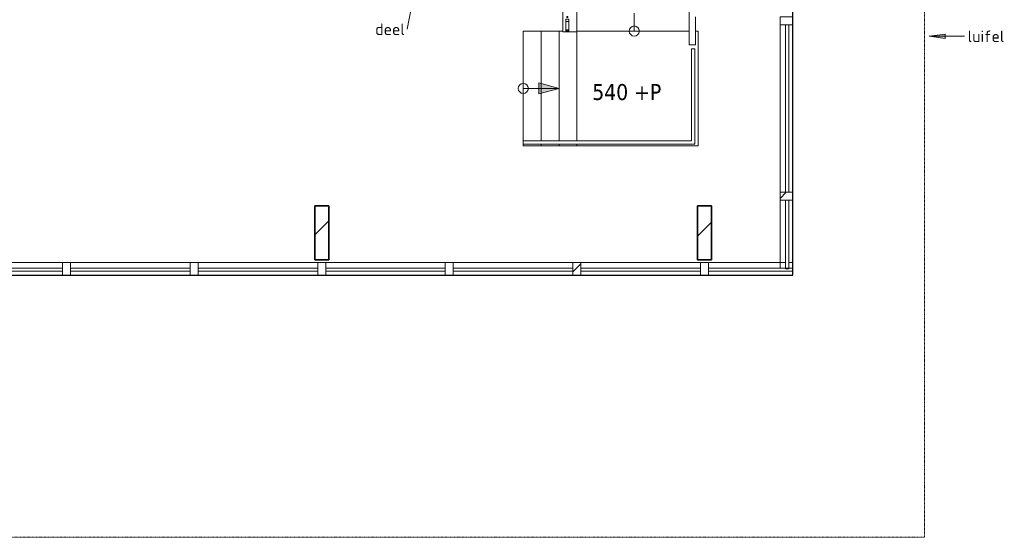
# Model space of a CAD drawing. Header units: millimetres. Extents: x 2016 to 102618, y -16590 to 68005.
# Tile 150 of 256: x 62766 to 78200, y -10500 to -2382. Entities that reach past the tile are written whole.
import ezdxf

# ---------------------------------------------------------------- set-up
doc = ezdxf.new("R2010")
doc.units = ezdxf.units.MM
doc.linetypes.add('dash 2_2', pattern=[4, 2, -2])
doc.linetypes.add('dash_S', pattern=[2, 1, -1])
for name, color, linetype, lineweight in [('A-DETL', 90, 'Continuous', 18), ('A-FLOR-HRAL', 11, 'Continuous', 13), ('A-GENM', 13, 'Continuous', 13), ('A-GLAZ-CURT', 52, 'Continuous', 9), ('A-GLAZ-CWMG', 51, 'Continuous', 13), ('G-ANNO-DIMS', 111, 'Continuous', 9), ('G-ANNO-TEXT', 231, 'Continuous', 9), ('N-PV-OG-BEBOUWING_MAATSCHAPPELIJK-G', 6, 'Continuous', 25), ('S-COLS', 52, 'Continuous', 13), ('S-STRS', 31, 'Continuous', 13), ('S-STRS-ANNO', 31, 'Continuous', 9)]:
    doc.layers.add(name, color=color, linetype=linetype, lineweight=lineweight)
doc.styles.add('ISOCPEUR_2', font='isocpeur.ttf', dxfattribs={"height": 180})
doc.styles.add('Tahoma_1', font='tahoma.ttf', dxfattribs={"height": 250})

# ---------------------------------------------------------------- blocks, each defined once
blk = doc.blocks.new('System Panel - 31_VCS_CP_gevel_glas-4618761-00 Begane grond')
at = {"layer": 'A-GLAZ-CURT'}
for p, q in [((661.25, 36.5), (-661.25, 36.5)), ((-661.25, 36.5), (-661.25, -13.5)), ((661.25, -13.5), (661.25, 36.5)), ((-661.25, -13.5), (661.25, -13.5))]:
    blk.add_line(p, q, dxfattribs=at)
blk = doc.blocks.new('Rectangular Mullion - 30_VCS_CWM_hout_200mm SIERWERK GEVEL-4618759-00 Begane grond')
at = {"layer": 'A-GLAZ-CWMG'}
for p, q in [((73562.5, -6190), (74771.5, -6190)), ((74821.5, -6190), (74885, -6190)), ((74885, -6190), (74885, -6276.5)), ((74885, -6326.5), (74885, -6390)), ((73562.5, -6390), (74885, -6390))]:
    blk.add_line(p, q, dxfattribs=at)
blk = doc.blocks.new('System Panel - 31_VCS_CP_gevel_glas-1642975-00 Begane grond')
at = {"layer": 'A-GLAZ-CURT'}
for p, q in [((937.5, 36.5), (-937.5, 36.5)), ((-937.5, 36.5), (-937.5, -13.5)), ((937.5, -13.5), (937.5, 36.5)), ((-937.5, -13.5), (937.5, -13.5))]:
    blk.add_line(p, q, dxfattribs=at)
blk = doc.blocks.new('Rectangular Mullion - 30_VCS_CWM_hout_200mm SIERWERK GEVEL-3742341-00 Begane grond')
at = {"layer": 'A-GLAZ-CWMG'}
for p, q in [((57562.5, -6190), (59437.5, -6190)), ((57562.5, -6390), (59437.5, -6390))]:
    blk.add_line(p, q, dxfattribs=at)
blk = doc.blocks.new('Rectangular Mullion - 30_VCS_CWM_hout_200mm SIERWERK GEVEL-V8-00 Begane grond')
at = {"layer": 'A-GLAZ-CWMG'}
for p, q in [((-62.5, 100), (62.5, 100)), ((-62.5, -100), (-62.5, 100)), ((62.5, 100), (62.5, -100)), ((62.5, -100), (-62.5, -100))]:
    blk.add_line(p, q, dxfattribs=at)
blk = doc.blocks.new('Rectangular Mullion - 30_VCS_CWM_hout_200mm SIERWERK GEVEL-V9-00 Begane grond')
at = {"layer": 'A-GLAZ-CWMG'}
for p, q in [((-62.5, 100), (62.5, 100)), ((-62.5, -100), (-62.5, 100)), ((62.5, 100), (62.5, -100)), ((62.5, -100), (-62.5, -100))]:
    blk.add_line(p, q, dxfattribs=at)
blk = doc.blocks.new('Rectangular Mullion - 30_VCS_CWM_hout_200mm SIERWERK GEVEL-V13-00 Begane grond')
at = {"layer": 'A-GLAZ-CWMG'}
for p, q in [((-62.5, 100), (62.5, 100)), ((-62.5, -100), (-62.5, 100)), ((62.5, 100), (62.5, -100)), ((62.5, -100), (-62.5, -100))]:
    blk.add_line(p, q, dxfattribs=at)
blk = doc.blocks.new('Rectangular Mullion - 30_VCS_CWM_hout_200mm SIERWERK GEVEL-V14-00 Begane grond')
at = {"layer": 'A-GLAZ-CWMG', "lineweight": 5}
h = blk.add_hatch(dxfattribs=at)
h.set_pattern_fill('FP_35', color=256, style=0, pattern_type=2)
h.set_pattern_definition([(135, (69500, 6290), (-353.5534, -353.5534), [])])
h.paths.add_polyline_path([(62.5, -100), (-62.5, -100), (-62.5, 100), (62.5, 100)], flags=0)
at = {"layer": 'A-GLAZ-CWMG'}
for p, q in [((-62.5, 100), (62.5, 100)), ((-62.5, -100), (-62.5, 100)), ((62.5, 100), (62.5, -100)), ((62.5, -100), (-62.5, -100))]:
    blk.add_line(p, q, dxfattribs=at)
blk = doc.blocks.new('Rectangular Mullion - 30_VCS_CWM_hout_200mm SIERWERK GEVEL-V15-00 Begane grond')
at = {"layer": 'A-GLAZ-CWMG', "lineweight": 5}
h = blk.add_hatch(dxfattribs=at)
h.set_pattern_fill('FP_36', color=256, style=0, pattern_type=2)
h.set_pattern_definition([(135, (71500, 6290), (-353.5534, -353.5534), [])])
h.paths.add_polyline_path([(-62.5, -100), (-62.5, 100), (62.5, 100), (62.5, -100), (0, -100)], flags=0)
at = {"layer": 'A-GLAZ-CWMG'}
for p, q in [((-62.5, 100), (62.5, 100)), ((-62.5, -100), (-62.5, 100)), ((62.5, 100), (62.5, -100)), ((62.5, -100), (-62.5, -100))]:
    blk.add_line(p, q, dxfattribs=at)
blk = doc.blocks.new('28_VCS_SF_houten kolom - houten kolom 220x850-V35-00 Begane grond')
at = {"layer": 'S-COLS', "lineweight": 5}
h = blk.add_hatch(dxfattribs=at)
h.set_pattern_fill('FP_50', color=256, style=0, pattern_type=2)
h.set_pattern_definition([(135, (-5725, -67500), (-353.5534, -353.5534), [])])
h.paths.add_polyline_path([(425, 110), (-425, 110), (-425, -110), (425, -110)], flags=0)
at = {"layer": 'S-COLS', "lineweight": 35}
for p, q in [((425, 110), (-425, 110)), ((-425, 110), (-425, -110)), ((425, -110), (425, 110)), ((-425, -110), (425, -110))]:
    blk.add_line(p, q, dxfattribs=at)
blk = doc.blocks.new('28_VCS_SF_houten kolom - houten kolom 220x850-V36-00 Begane grond')
at = {"layer": 'S-COLS', "lineweight": 5}
h = blk.add_hatch(dxfattribs=at)
h.set_pattern_fill('FP_51', color=256, style=0, pattern_type=2)
h.set_pattern_definition([(135, (-5725, -73500), (-353.5534, -353.5534), [])])
h.paths.add_polyline_path([(425, 110), (-425, 110), (-425, -110), (425, -110)], flags=0)
at = {"layer": 'S-COLS', "lineweight": 35}
for p, q in [((425, 110), (-425, 110)), ((-425, 110), (-425, -110)), ((425, -110), (425, 110)), ((-425, -110), (425, -110))]:
    blk.add_line(p, q, dxfattribs=at)
blk = doc.blocks.new('Stairs Block2 - Stairs Block-1657417-00 Begane grond')
at = {"layer": 'A-GENM'}
for p, q in [((71500, -2571), (71500, -4285)), ((73360, -2560), (73400, -2560)), ((73400, -4360), (73400, -2560)), ((71500, -4335), (71500, -4360)), ((73400, -4360), (71500, -4360))]:
    blk.add_line(p, q, dxfattribs=at)
blk = doc.blocks.new('Rectangular Mullion - 30_VCS_CWM_hout_200mm SIERWERK GEVEL-V177-00 Begane grond')
at = {"layer": 'A-GLAZ-CWMG', "lineweight": 5}
h = blk.add_hatch(dxfattribs=at)
h.set_pattern_fill('FP_184', color=256, style=0, pattern_type=2)
h.set_pattern_definition([(135, (73500, 6290), (-353.5534, -353.5534), [])])
h.paths.add_polyline_path([(62.5, -100), (-62.5, -100), (-62.5, 100), (62.5, 100)], flags=0)
at = {"layer": 'A-GLAZ-CWMG'}
for p, q in [((-62.5, 100), (62.5, 100)), ((-62.5, -100), (-62.5, 100)), ((62.5, 100), (62.5, -100)), ((62.5, -100), (-62.5, -100))]:
    blk.add_line(p, q, dxfattribs=at)
blk = doc.blocks.new('Rectangular Mullion - 30_VCS_CWM_hout_200mm SIERWERK GEVEL-3742362-00 Begane grond')
at = {"layer": 'A-GLAZ-CWMG', "lineweight": 5}
h = blk.add_hatch(dxfattribs=at)
h.set_pattern_fill('FP_190', color=256, style=0, pattern_type=2)
h.set_pattern_definition([(315, (2337.5, 74785), (353.5534, 353.5534), [])])
h.paths.add_polyline_path([(-125, 100), (-125, -100), (0, -100), (0, 100), (-62.5, 100)], flags=0)
at = {"layer": 'A-GLAZ-CWMG'}
for p, q in [((0, 100), (-125, 100)), ((-125, 100), (-125, -100)), ((0, -100), (0, 100)), ((-125, -100), (0, -100))]:
    blk.add_line(p, q, dxfattribs=at)
blk = doc.blocks.new('System Panel - 31_VCS_CP_gevel_glas-4562988-00 Begane grond')
at = {"layer": 'A-GLAZ-CURT'}
for p, q in [((538.75, 36.5), (-538.75, 36.5)), ((-538.75, 36.5), (-538.75, -13.5)), ((538.75, -13.5), (538.75, 36.5)), ((-538.75, -13.5), (538.75, -13.5))]:
    blk.add_line(p, q, dxfattribs=at)
blk = doc.blocks.new('Rectangular Mullion - 30_VCS_CWM_hout_200mm SIERWERK GEVEL-4562986-00 Begane grond')
at = {"layer": 'A-GLAZ-CWMG'}
for p, q in [((74685, -6276.5), (74685, -5212.5)), ((74885, -6276.5), (74885, -5212.5))]:
    blk.add_line(p, q, dxfattribs=at)
blk = doc.blocks.new('Rectangular Mullion - 30_VCS_CWM_hout_200mm SIERWERK GEVEL-V183-00 Begane grond')
at = {"layer": 'A-GLAZ-CWMG', "lineweight": 5}
h = blk.add_hatch(dxfattribs=at)
h.set_pattern_fill('FP_191', color=256, style=0, pattern_type=2)
h.set_pattern_definition([(225, (-5150, 74785), (353.5534, -353.5534), [])])
h.paths.add_polyline_path([(62.5, -100), (-62.5, -100), (-62.5, 100), (62.5, 100), (62.5, -36.5)], flags=0)
at = {"layer": 'A-GLAZ-CWMG'}
for p, q in [((-62.5, 100), (62.5, 100)), ((-62.5, -100), (-62.5, 100)), ((62.5, 100), (62.5, -100)), ((62.5, -100), (-62.5, -100))]:
    blk.add_line(p, q, dxfattribs=at)
blk = doc.blocks.new('System Panel - 31_VCS_CP_gevel_glas-4562989-00 Begane grond')
at = {"layer": 'A-GLAZ-CURT'}
for p, q in [((1312.5, 36.5), (-1312.5, 36.5)), ((-1312.5, 36.5), (-1312.5, -13.5)), ((1312.5, -13.5), (1312.5, 36.5)), ((-1312.5, -13.5), (1312.5, -13.5))]:
    blk.add_line(p, q, dxfattribs=at)
blk = doc.blocks.new('Rectangular Mullion - 30_VCS_CWM_hout_200mm SIERWERK GEVEL-4562987-00 Begane grond')
at = {"layer": 'A-GLAZ-CWMG'}
for p, q in [((74685, -5087.5), (74685, -2462.5)), ((74885, -5087.5), (74885, -2462.5))]:
    blk.add_line(p, q, dxfattribs=at)
blk = doc.blocks.new('Railing - Railing-3823240-00 Begane grond')
at = {"layer": 'A-FLOR-HRAL'}
for p, q in [((73298.8, -2840), (73348.8, -2840)), ((73298.8, -4284.6), (73298.8, -2840)), ((73348.8, -4334.6), (73348.8, -2840)), ((70660, -4284.6), (71220, -4284.6)), ((70660, -4334.6), (70660, -4284.6)), ((71220, -4284.6), (71500, -4284.6)), ((71500, -4284.6), (73298.8, -4284.6)), ((70660, -4334.6), (71220, -4334.6)), ((71220, -4334.6), (71500, -4334.6)), ((71500, -4334.6), (73348.8, -4334.6))]:
    blk.add_line(p, q, dxfattribs=at)
blk = doc.blocks.new('Railing - 00_VCS_BA_baluster 20x20 RVS-3844754-00 Begane grond')
at = {"layer": 'A-FLOR-HRAL'}
for p, q in [((0, 20), (0, 0)), ((20, 20), (0, 20)), ((20, 0), (20, 20)), ((0, 0), (20, 0))]:
    blk.add_line(p, q, dxfattribs=at)
blk = doc.blocks.new('Railing - 00_VCS_BA_baluster 15x15 RVS-3844664-00 Begane grond')
at = {"layer": 'A-FLOR-HRAL'}
for p, q in [((0, 15), (0, 0)), ((15, 15), (0, 15)), ((15, 0), (15, 15)), ((0, 0), (15, 0))]:
    blk.add_line(p, q, dxfattribs=at)
blk = doc.blocks.new('Railing - 00_VCS_BA_baluster 20x20 RVS-3844666-00 Begane grond')
at = {"layer": 'A-FLOR-HRAL'}
for p, q in [((0, 20), (0, 0)), ((20, 20), (0, 20)), ((20, 0), (20, 20)), ((0, 0), (20, 0))]:
    blk.add_line(p, q, dxfattribs=at)
blk = doc.blocks.new('Railing - Railing-3823272-00 Begane grond')
at = {"layer": 'A-FLOR-HRAL', "lineweight": 18}
for p, q in [((71326, -1240), (71326, -1279)), ((71376, -1240), (71326, -1240)), ((71326, -1279), (71376, -1279)), ((71376, -1279), (71376, -1240)), ((71326, -2373), (71326, -2412)), ((71376, -2373), (71326, -2373)), ((71326, -2412), (71376, -2412)), ((71376, -2412), (71376, -2373))]:
    blk.add_line(p, q, dxfattribs=at)
at = {"layer": 'A-FLOR-HRAL'}
for p, q in [((71326, -2560), (71326, -2412)), ((71376, -2412), (71376, -2560)), ((71341, -2560), (71326, -2560)), ((71376, -2560), (71361, -2560))]:
    blk.add_line(p, q, dxfattribs=at)
at = {"extrusion": (0, 0, -1), "zscale": -1, "rotation": 180}
for name, p in [('Railing - 00_VCS_BA_baluster 15x15 RVS-3844664-00 Begane grond', (-71343, -1313)), ('Railing - 00_VCS_BA_baluster 15x15 RVS-3844664-00 Begane grond', (-71343, -1427)), ('Railing - 00_VCS_BA_baluster 15x15 RVS-3844664-00 Begane grond', (-71343, -1540)), ('Railing - 00_VCS_BA_baluster 20x20 RVS-3844666-00 Begane grond', (-71341, -1653)), ('Railing - 00_VCS_BA_baluster 15x15 RVS-3844664-00 Begane grond', (-71343, -1767)), ('Railing - 00_VCS_BA_baluster 15x15 RVS-3844664-00 Begane grond', (-71343, -1880)), ('Railing - 00_VCS_BA_baluster 15x15 RVS-3844664-00 Begane grond', (-71343, -1994)), ('Railing - 00_VCS_BA_baluster 15x15 RVS-3844664-00 Begane grond', (-71343, -2107)), ('Railing - 00_VCS_BA_baluster 20x20 RVS-3844666-00 Begane grond', (-71341, -2220)), ('Railing - 00_VCS_BA_baluster 15x15 RVS-3844664-00 Begane grond', (-71343, -2334)), ('Railing - 00_VCS_BA_baluster 20x20 RVS-3844754-00 Begane grond', (-71341, -2540))]:
    blk.add_blockref(name, p, dxfattribs=at)
blk = doc.blocks.new('Staalstrip trap entree - Staalstrip trap entree-3906211-00 Begane grond')
at = {"layer": 'A-GENM', "lineweight": 18}
for p, q in [((71480, -922), (71480, -1267)), ((71500, -922), (71480, -922)), ((71500, -1306), (71500, -922)), ((71300, -1229), (71280, -1229)), ((71280, -1229), (71280, -1306)), ((71300, -1267), (71300, -1229)), ((71280, -1306), (71500, -1306)), ((71480, -1267), (71300, -1267))]:
    blk.add_line(p, q, dxfattribs=at)
at = {"layer": 'A-GENM'}
for p, q in [((71280, -1306), (71280, -2570)), ((71500, -1306), (71500, -2570)), ((71500, -2570), (71280, -2570))]:
    blk.add_line(p, q, dxfattribs=at)
blk = doc.blocks.new('Staalstrip trap entree1 - Staalstrip trap entree-3908632-00 Begane grond')
at = {"layer": 'A-GENM', "lineweight": 18}
for p, q in [((73270, -895), (73260, -895)), ((73260, -895), (73260, -1127)), ((73270, -1123), (73270, -895)), ((73260, -1160), (73260, -1284)), ((73270, -1265), (73270, -1160)), ((73260, -1284), (73360, -1284)), ((73360, -1265), (73270, -1265)), ((73360, -1284), (73360, -1265))]:
    blk.add_line(p, q, dxfattribs=at)
at = {"layer": 'A-GENM'}
for p, q in [((73260, -2778), (73260, -1284)), ((73360, -2778), (73360, -2338)), ((73360, -2778), (73260, -2778))]:
    blk.add_line(p, q, dxfattribs=at)
blk = doc.blocks.new('stalen strip beneden - stalen strip beneden-3909292-00 Begane grond')
at = {"layer": 'A-GENM'}
blk.add_line((71280, -2571), (71500, -2571), dxfattribs=at)

msp = doc.modelspace()

# ---------------------------------------------------------------- hatches: boundary and pattern name
at = {"layer": 'G-ANNO-TEXT'}
msp.add_hatch(color=10, dxfattribs=at).paths.add_polyline_path([(77021.2, -2642.3), (77271.2, -2675.2), (77271.2, -2609.3)], flags=0)
at = {"layer": 'S-STRS-ANNO'}
msp.add_hatch(color=256, dxfattribs=at).paths.add_polyline_path([(70902.5, -3545.1), (71220, -3460), (70902.5, -3374.9)], flags=0)

# ---------------------------------------------------------------- linework, layer by layer
at = {"layer": 'A-DETL', "linetype": 'dash 2_2', "lineweight": 13}
for p, q in [((76947.5, 3600), (76947.5, -10500)), ((76947.5, -10500), (56500, -10500))]:
    msp.add_line(p, q, dxfattribs=at)
at = {"layer": 'G-ANNO-DIMS'}
msp.add_line((71817.9, -3496.4), (71926, -3496.4), dxfattribs=at)
at = {"layer": 'G-ANNO-TEXT', "color": 10}
for p, q in [((68996.8, -1735), (68838.9, -2532.1)), ((77271.2, -2609.3), (77021.2, -2642.3)), ((77271.2, -2675.2), (77271.2, -2609.3)), ((77021.2, -2642.3), (77271.2, -2675.2)), ((77021.2, -2642.3), (77575.1, -2642.3))]:
    msp.add_line(p, q, dxfattribs=at)
at = {"layer": 'S-STRS'}
for p, q in [((70660, -2560), (70660, -4284.6)), ((70660, -2560), (70940, -2560)), ((70940, -2560), (71220, -2560)), ((70940, -2560), (70940, -4284.6)), ((71220, -2560), (71280, -2560)), ((71220, -2560), (71220, -4284.6)), ((71500, -2560), (73260, -2560)), ((71500, -2570.6), (71500, -4284.6)), ((70660, -4334.6), (70660, -4360)), ((70660, -4360), (70940, -4360)), ((70940, -4334.6), (70940, -4360)), ((70940, -4360), (71220, -4360)), ((71220, -4334.6), (71220, -4360)), ((71220, -4360), (71500, -4360)), ((71500, -4334.6), (71500, -4360))]:
    msp.add_line(p, q, dxfattribs=at)
at = {"layer": 'S-STRS', "linetype": 'dash_S', "lineweight": 9}
for p, q in [((70660, -2560), (70660, -4284.6)), ((70940, -2560), (70940, -4284.6)), ((71220, -2560), (71220, -4284.6)), ((71500, -2560), (73260, -2560)), ((70660, -4334.6), (70660, -4360)), ((70940, -4334.6), (70940, -4360)), ((71220, -4334.6), (71220, -4360))]:
    msp.add_line(p, q, dxfattribs=at)
at = {"layer": 'S-STRS-ANNO'}
for p, q in [((72400, -2560), (72400, -2280)), ((71220, -3460), (70902.5, -3374.9)), ((70902.5, -3374.9), (70902.5, -3545.1)), ((70660, -3460), (70940, -3460)), ((70902.5, -3545.1), (71220, -3460)), ((70940, -3460), (71220, -3460))]:
    msp.add_line(p, q, dxfattribs=at)
for centre in [(72400, -2560), (70660, -3460)]:
    msp.add_circle(centre, 79.4, dxfattribs=at)

# ---------------------------------------------------------------- block references
at = {"layer": 'A-FLOR-HRAL'}
for name in ['Railing - Railing-3823272-00 Begane grond', 'Railing - Railing-3823240-00 Begane grond']:
    msp.add_blockref(name, (0, 0), dxfattribs=at)
at = {"layer": 'A-GENM'}
for name, p in [('Staalstrip trap entree - Staalstrip trap entree-3906211-00 Begane grond', (0, 0)), ('Staalstrip trap entree1 - Staalstrip trap entree-3908632-00 Begane grond', (0, 0)), ('stalen strip beneden - stalen strip beneden-3909292-00 Begane grond', (0, 0.5)), ('Stairs Block2 - Stairs Block-1657417-00 Begane grond', (0, 0))]:
    msp.add_blockref(name, p, dxfattribs=at)
at = {"layer": 'A-GLAZ-CURT'}
for name, p, rotation in [('System Panel - 31_VCS_CP_gevel_glas-4562989-00 Begane grond', (74785, -3775), 269.9999999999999), ('System Panel - 31_VCS_CP_gevel_glas-4562988-00 Begane grond', (74785, -5751.3), 269.9999999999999), ('System Panel - 31_VCS_CP_gevel_glas-1642975-00 Begane grond', (62500, -6290), 180), ('System Panel - 31_VCS_CP_gevel_glas-1642975-00 Begane grond', (64500, -6290), 180), ('System Panel - 31_VCS_CP_gevel_glas-1642975-00 Begane grond', (66500, -6290), 180), ('System Panel - 31_VCS_CP_gevel_glas-1642975-00 Begane grond', (68500, -6290), 180), ('System Panel - 31_VCS_CP_gevel_glas-1642975-00 Begane grond', (70500, -6290), 180), ('System Panel - 31_VCS_CP_gevel_glas-1642975-00 Begane grond', (72500, -6290), 180), ('System Panel - 31_VCS_CP_gevel_glas-4618761-00 Begane grond', (74223.8, -6290), 180)]:
    msp.add_blockref(name, p, dxfattribs=dict(at, rotation=rotation))
at = {"layer": 'A-GLAZ-CWMG', "rotation": 89.9999999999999}
msp.add_blockref('Rectangular Mullion - 30_VCS_CWM_hout_200mm SIERWERK GEVEL-3742362-00 Begane grond', (74785, -2337.5), dxfattribs=at)
at = {"layer": 'A-GLAZ-CWMG'}
for name, p in [('Rectangular Mullion - 30_VCS_CWM_hout_200mm SIERWERK GEVEL-4562987-00 Begane grond', (0, 0)), ('Rectangular Mullion - 30_VCS_CWM_hout_200mm SIERWERK GEVEL-4562986-00 Begane grond', (0, 0)), ('Rectangular Mullion - 30_VCS_CWM_hout_200mm SIERWERK GEVEL-3742341-00 Begane grond', (4000, 0)), ('Rectangular Mullion - 30_VCS_CWM_hout_200mm SIERWERK GEVEL-3742341-00 Begane grond', (6000, 0)), ('Rectangular Mullion - 30_VCS_CWM_hout_200mm SIERWERK GEVEL-3742341-00 Begane grond', (8000, 0)), ('Rectangular Mullion - 30_VCS_CWM_hout_200mm SIERWERK GEVEL-3742341-00 Begane grond', (10000, 0)), ('Rectangular Mullion - 30_VCS_CWM_hout_200mm SIERWERK GEVEL-3742341-00 Begane grond', (12000, 0)), ('Rectangular Mullion - 30_VCS_CWM_hout_200mm SIERWERK GEVEL-3742341-00 Begane grond', (14000, 0)), ('Rectangular Mullion - 30_VCS_CWM_hout_200mm SIERWERK GEVEL-4618759-00 Begane grond', (0, 0))]:
    msp.add_blockref(name, p, dxfattribs=at)
at = {"layer": 'A-GLAZ-CWMG', "extrusion": (0, 0, -1), "rotation": 270.0000000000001}
msp.add_blockref('Rectangular Mullion - 30_VCS_CWM_hout_200mm SIERWERK GEVEL-V183-00 Begane grond', (-74785, -5150), dxfattribs=at)
at = {"layer": 'A-GLAZ-CWMG', "extrusion": (0, 0, -1)}
for name, p in [('Rectangular Mullion - 30_VCS_CWM_hout_200mm SIERWERK GEVEL-V9-00 Begane grond', (-63500, -6290)), ('Rectangular Mullion - 30_VCS_CWM_hout_200mm SIERWERK GEVEL-V8-00 Begane grond', (-65500, -6290)), ('Rectangular Mullion - 30_VCS_CWM_hout_200mm SIERWERK GEVEL-V13-00 Begane grond', (-67500, -6290)), ('Rectangular Mullion - 30_VCS_CWM_hout_200mm SIERWERK GEVEL-V14-00 Begane grond', (-69500, -6290)), ('Rectangular Mullion - 30_VCS_CWM_hout_200mm SIERWERK GEVEL-V15-00 Begane grond', (-71500, -6290)), ('Rectangular Mullion - 30_VCS_CWM_hout_200mm SIERWERK GEVEL-V177-00 Begane grond', (-73500, -6290))]:
    msp.add_blockref(name, p, dxfattribs=at)
at = {"layer": 'S-COLS', "rotation": 269.9999999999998}
for name, p in [('28_VCS_SF_houten kolom - houten kolom 220x850-V35-00 Begane grond', (67500, -5725)), ('28_VCS_SF_houten kolom - houten kolom 220x850-V36-00 Begane grond', (73500, -5725))]:
    msp.add_blockref(name, p, dxfattribs=at)

# ---------------------------------------------------------------- texts
at = {"layer": 'G-ANNO-TEXT', "color": 7, "char_height": 180, "attachment_point": 1, "style": 'ISOCPEUR_2'}
for s, insert, width in [('deel', (68338.7, -2442.1), 545.147), ('luifel ', (77625.1, -2552.3), 817.721)]:
    msp.add_mtext(s, dxfattribs=dict(at, insert=insert, width=width))

# ---------------------------------------------------------------- next in the draw order: texts
at = {"layer": 'G-ANNO-DIMS', "insert": (71741.1, -3391.4), "char_height": 250, "width": 1327.986, "attachment_point": 1, "line_spacing_factor": 0.994306, "style": 'Tahoma_1', "bg_fill": 3, "box_fill_scale": 1.25, "bg_fill_color": 256, "bg_fill_true_color": 13158600, "bg_fill_transparency": 0}
msp.add_mtext('540 +P', dxfattribs=at)

# ---------------------------------------------------------------- next in the draw order: linework, layer by layer
at = {"layer": 'N-PV-OG-BEBOUWING_MAATSCHAPPELIJK-G'}
msp.add_lwpolyline([(54775, -6390), (74885, -6390), (74885, 3220), (75500.3, 3220), (75500, 3450), (78199.8, 3450), (78199.8, 3220), (78800, 3220), (78800.1, 3450), (85200, 3450), (85200, 3220), (85800, 3220), (85800, 3450), (89300.3, 3450), (89300.3, 3220), (93390, 3220), (93390, 32265)], dxfattribs=at)

doc.saveas('drawing.dxf')
